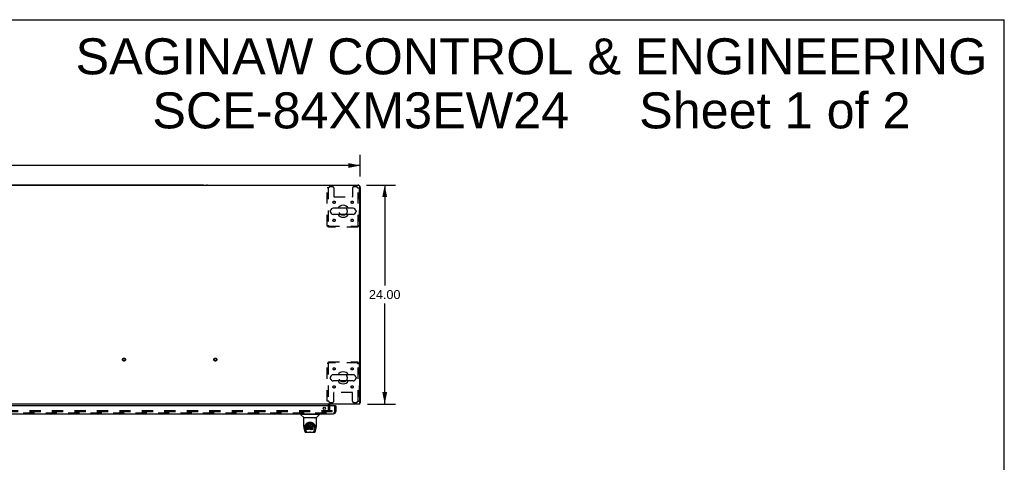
# Model space of a CAD drawing. Header units: inches. Extents: x 0 to 224, y 0 to 145.
# Tile 92 of 92: x 116 to 224, y 96 to 145. Entities that reach past the tile are written whole.
import ezdxf

# ---------------------------------------------------------------- set-up
doc = ezdxf.new("R2010")
doc.units = ezdxf.units.IN
doc.header["$LTSCALE"] = 12.302632
doc.header["$MEASUREMENT"] = 0
doc.linetypes.add('HIDDEN', pattern=[0.2, 0.1, -0.1])
doc.layers.get('0').update_dxf_attribs({"linetype": 'CONTINUOUS'})
for name, color, linetype in [('DEFAULT_2', 8, 'HIDDEN'), ('DIMENSIONS', 7, 'CONTINUOUS'), ('MAIN_DOOR_ASSEMBLY', 7, 'CONTINUOUS')]:
    doc.layers.add(name, color=color, linetype=linetype)
doc.styles.get("Standard").update_dxf_attribs({"font": 'arial.ttf'})
doc.dimstyles.new('DIMSTYLE_1', dxfattribs={"dimtxt": 0.986842, "dimasz": 1.315789, "dimexe": 0.09, "dimexo": 0.07, "dimgap": 0.0375, "dimtad": 0, "dimtih": 1, "dimtoh": 1, "dimzin": 4, "dimdsep": 46, "dimtxsty": 'Standard', "dimblk": '_FILLED', "dimblk1": '_FILLED', "dimblk2": '_FILLED', "dimcen": 0.09, "dimadec": 3, "dimazin": 1, "dimtfac": 1, "dimtdec": 3, "dimtofl": 0, "dimtmove": 0, "dimatfit": 3, "dimldrblk": '_FILLED', "dimfxl": 0, "dimtolj": 1, "dimtzin": 4, "dimarcsym": 0})

# ---------------------------------------------------------------- blocks, each defined once
blk = doc.blocks.new('_FILLED')
at = {"color": 0, "linetype": 'ByBlock'}
blk.add_solid([(0, 0), (-1, 0.2), (-1, -0.2)], dxfattribs=at)
blk = doc.blocks.new('*D1')
at = {"layer": 'DIMENSIONS', "color": 2, "linetype": 'Continuous'}
for p, q in [((35.64, 127.54), (35.64, 129.94)), ((153.14, 127.54), (153.14, 129.94)), ((35.64, 128.76), (91.79, 128.76)), ((153.14, 128.76), (96.99, 128.76))]:
    blk.add_line(p, q, dxfattribs=at)
at = {"layer": 'DIMENSIONS', "color": 2, "linetype": 'Continuous', "xscale": 1.3157894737, "yscale": 1.3157894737, "zscale": 1.3157894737, "rotation": 180}
blk.add_blockref('_FILLED', (35.64, 128.76), dxfattribs=at)
at = {"layer": 'DIMENSIONS', "color": 2, "linetype": 'Continuous', "xscale": 1.3157894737, "yscale": 1.3157894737, "zscale": 1.3157894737}
blk.add_blockref('_FILLED', (153.14, 128.76), dxfattribs=at)
at = {"layer": 'DIMENSIONS', "color": 2, "linetype": 'Continuous', "insert": (94.39, 129.25), "char_height": 0.987, "width": 4.2152, "attachment_point": 2, "line_spacing_factor": 0.9}
blk.add_mtext('117.50', dxfattribs=at)
blk = doc.blocks.new('*D2')
at = {"layer": 'DIMENSIONS', "color": 2, "linetype": 'Continuous'}
for p, q in [((153.81, 126.61), (157, 126.61)), ((155.82, 126.61), (155.82, 115.6)), ((155.82, 102.61), (155.82, 113.63)), ((153.94, 102.61), (157, 102.61))]:
    blk.add_line(p, q, dxfattribs=at)
at = {"layer": 'DIMENSIONS', "color": 2, "linetype": 'Continuous', "xscale": 1.3157894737, "yscale": 1.3157894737, "zscale": 1.3157894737}
for p, rotation in [((155.82, 126.61), 90), ((155.82, 102.61), 270)]:
    blk.add_blockref('_FILLED', p, dxfattribs=dict(at, rotation=rotation))
at = {"layer": 'DIMENSIONS', "color": 2, "linetype": 'Continuous', "insert": (155.82, 115.11), "char_height": 0.987, "width": 3.4484, "attachment_point": 2, "line_spacing_factor": 0.9}
blk.add_mtext('24.00', dxfattribs=at)

msp = doc.modelspace()

# ---------------------------------------------------------------- linework, layer by layer
at = {"color": 7, "linetype": 'Continuous'}
for p, q in [((0, 144.737), (223.684, 144.737)), ((223.684, 0), (223.684, 144.737)), ((152.956, 126.552), (35.831, 126.552)), ((135.894, 126.615), (94.644, 126.615)), ((136.394, 126.615), (152.894, 126.615)), ((153.081, 102.615), (153.081, 126.427)), ((153.144, 126.365), (153.144, 102.74)), ((152.349, 124.074), (150.189, 124.074)), ((149.859, 123.778), (149.859, 123.702)), ((152.349, 123.406), (150.189, 123.406)), ((152.679, 123.778), (152.679, 123.702)), ((152.349, 105.824), (150.189, 105.824)), ((149.859, 105.528), (149.859, 105.452)), ((152.349, 105.156), (150.189, 105.156)), ((152.679, 105.528), (152.679, 105.452)), ((153.081, 102.615), (35.706, 102.615)), ((149.769, 102.49), (149.769, 102.411)), ((153.144, 102.74), (153.081, 102.74))]:
    msp.add_line(p, q, dxfattribs=at)
for points in [[(153.083, 102.702), (153.085, 102.704), (153.088, 102.706), (153.091, 102.708), (153.094, 102.71), (153.097, 102.711), (153.101, 102.713), (153.105, 102.715), (153.109, 102.716), (153.113, 102.718), (153.12, 102.72)], [(153.12, 102.72), (153.123, 102.722), (153.126, 102.723), (153.129, 102.724), (153.132, 102.726), (153.135, 102.727), (153.137, 102.728), (153.139, 102.73), (153.14, 102.731), (153.142, 102.733), (153.143, 102.735), (153.143, 102.736), (153.144, 102.738), (153.144, 102.74)]]:
    msp.add_lwpolyline(points, dxfattribs=at)
for centre, radius, start, end in [((135.894, 126.365), 0.25, 48.59596, 90), ((136.394, 126.365), 0.25, 90, 131.40404), ((152.894, 126.365), 0.25, 0, 90), ((152.956, 126.427), 0.125, 0, 90), ((150.189, 123.74), 0.334, 90, 167.57162), ((151.269, 123.74), 0.655, 30.67404, 149.32596), ((152.349, 123.74), 0.334, 12.42838, 90), ((150.016, 123.778), 0.157, 167.57162, 180), ((150.016, 123.702), 0.157, 180, 192.42838), ((150.189, 123.74), 0.334, 192.42838, 270), ((151.269, 123.74), 0.655, 210.67404, 329.32596), ((152.349, 123.74), 0.334, 270, 347.57162), ((152.522, 123.778), 0.157, 0, 12.42838), ((152.522, 123.702), 0.157, 347.57162, 360), ((150.189, 105.49), 0.334, 90, 167.57162), ((151.269, 105.49), 0.655, 30.67404, 149.32596), ((152.349, 105.49), 0.334, 12.42838, 90), ((150.016, 105.528), 0.157, 167.57162, 180), ((150.016, 105.452), 0.157, 180, 192.42838), ((150.189, 105.49), 0.334, 192.42838, 270), ((151.269, 105.49), 0.655, 210.67404, 329.32596), ((152.349, 105.49), 0.334, 270, 347.57162), ((152.522, 105.528), 0.157, 0, 12.42838), ((152.522, 105.452), 0.157, 347.57162, 360), ((149.894, 102.49), 0.125, 90, 180)]:
    msp.add_arc(centre, radius, start, end, dxfattribs=at)
at = {"layer": 'DEFAULT_2', "color": 8, "linetype": 'HIDDEN'}
for p, q in [((149.686, 126.302), (149.519, 126.302)), ((149.519, 122.124), (149.519, 126.302)), ((149.623, 126.302), (149.623, 122.124)), ((150.113, 126.427), (149.811, 126.427)), ((150.238, 126.302), (150.238, 125.357)), ((152.3, 126.302), (152.3, 125.357)), ((152.727, 126.427), (152.425, 126.427)), ((152.852, 126.302), (153.019, 126.302)), ((152.915, 122.124), (152.915, 126.302)), ((153.019, 126.302), (153.019, 122.124)), ((150.268, 125.327), (152.27, 125.327)), ((149.519, 122.124), (149.623, 122.124)), ((149.653, 122.094), (152.885, 122.094)), ((149.653, 121.99), (149.653, 122.094)), ((152.885, 121.99), (149.653, 121.99)), ((152.885, 121.99), (152.885, 122.094)), ((153.019, 122.124), (152.915, 122.124)), ((149.519, 107.106), (149.623, 107.106)), ((149.519, 102.927), (149.519, 107.106)), ((149.623, 107.106), (149.623, 102.927)), ((149.653, 107.24), (152.885, 107.24)), ((149.653, 107.24), (149.653, 107.136)), ((152.885, 107.136), (149.653, 107.136)), ((152.885, 107.24), (152.885, 107.136)), ((153.019, 107.106), (152.915, 107.106)), ((152.915, 102.927), (152.915, 107.106)), ((153.019, 107.106), (153.019, 102.927)), ((150.238, 102.927), (150.238, 103.872)), ((152.27, 103.902), (150.268, 103.902)), ((152.3, 102.927), (152.3, 103.872)), ((149.686, 102.927), (149.519, 102.927)), ((149.644, 102.49), (149.644, 101.99)), ((149.811, 102.802), (150.113, 102.802)), ((152.425, 102.802), (152.727, 102.802)), ((152.852, 102.927), (153.019, 102.927)), ((114.456, 101.927), (149.738, 101.927)), ((114.456, 101.802), (149.738, 101.802)), ((149.765, 101.927), (150.081, 101.927)), ((149.765, 101.802), (150.081, 101.802)), ((149.769, 102.411), (149.769, 101.99)), ((150.081, 101.802), (150.081, 101.927))]:
    msp.add_line(p, q, dxfattribs=at)
for points in [[(149.686, 122.157), (149.667, 122.154), (149.649, 122.152), (149.631, 122.15), (149.613, 122.147), (149.597, 122.145), (149.582, 122.143), (149.568, 122.14), (149.555, 122.138), (149.544, 122.136), (149.535, 122.133), (149.528, 122.131), (149.523, 122.128), (149.52, 122.126), (149.519, 122.124)], [(149.686, 122.157), (149.679, 122.154), (149.672, 122.152), (149.665, 122.15), (149.659, 122.147), (149.652, 122.145), (149.647, 122.143), (149.641, 122.14), (149.637, 122.138), (149.633, 122.136), (149.629, 122.133), (149.626, 122.131), (149.624, 122.128), (149.623, 122.126), (149.623, 122.124)], [(149.653, 122.094), (149.655, 122.094), (149.658, 122.095), (149.66, 122.097), (149.662, 122.1), (149.665, 122.103), (149.667, 122.108), (149.669, 122.112), (149.672, 122.117), (149.674, 122.123), (149.676, 122.129), (149.679, 122.136), (149.681, 122.143), (149.684, 122.15), (149.686, 122.157)], [(149.653, 121.99), (149.655, 121.991), (149.658, 121.994), (149.66, 121.999), (149.662, 122.006), (149.665, 122.015), (149.667, 122.026), (149.669, 122.039), (149.672, 122.053), (149.674, 122.068), (149.676, 122.084), (149.679, 122.102), (149.681, 122.12), (149.684, 122.138), (149.686, 122.157)], [(153.019, 122.124), (153.018, 122.126), (153.015, 122.128), (153.01, 122.131), (153.002, 122.133), (152.993, 122.136), (152.982, 122.138), (152.97, 122.14), (152.956, 122.143), (152.941, 122.145), (152.924, 122.147), (152.907, 122.15), (152.889, 122.152), (152.871, 122.154), (152.852, 122.157)], [(152.852, 122.157), (152.854, 122.15), (152.857, 122.143), (152.859, 122.136), (152.861, 122.129), (152.864, 122.123), (152.866, 122.117), (152.868, 122.112), (152.871, 122.108), (152.873, 122.103), (152.875, 122.1), (152.878, 122.097), (152.88, 122.095), (152.883, 122.094), (152.885, 122.094)], [(152.915, 122.124), (152.914, 122.126), (152.913, 122.128), (152.911, 122.131), (152.909, 122.133), (152.905, 122.136), (152.901, 122.138), (152.896, 122.14), (152.891, 122.143), (152.885, 122.145), (152.879, 122.147), (152.873, 122.15), (152.866, 122.152), (152.859, 122.154), (152.852, 122.157)], [(152.852, 122.157), (152.854, 122.138), (152.857, 122.12), (152.859, 122.102), (152.861, 122.084), (152.864, 122.068), (152.866, 122.053), (152.868, 122.039), (152.871, 122.026), (152.873, 122.015), (152.875, 122.006), (152.878, 121.999), (152.88, 121.994), (152.883, 121.991), (152.885, 121.99)], [(149.519, 107.106), (149.52, 107.103), (149.523, 107.101), (149.528, 107.099), (149.535, 107.096), (149.544, 107.094), (149.555, 107.092), (149.568, 107.089), (149.582, 107.087), (149.597, 107.085), (149.613, 107.082), (149.631, 107.08), (149.649, 107.077), (149.667, 107.075), (149.686, 107.073)], [(149.623, 107.106), (149.623, 107.103), (149.624, 107.101), (149.626, 107.099), (149.629, 107.096), (149.633, 107.094), (149.637, 107.092), (149.641, 107.089), (149.647, 107.087), (149.652, 107.085), (149.659, 107.082), (149.665, 107.08), (149.672, 107.077), (149.679, 107.075), (149.686, 107.073)], [(149.686, 107.073), (149.684, 107.091), (149.681, 107.11), (149.679, 107.128), (149.676, 107.145), (149.674, 107.162), (149.672, 107.177), (149.669, 107.191), (149.667, 107.203), (149.665, 107.214), (149.662, 107.223), (149.66, 107.23), (149.658, 107.236), (149.655, 107.239), (149.653, 107.24)], [(149.686, 107.073), (149.684, 107.08), (149.681, 107.087), (149.679, 107.094), (149.676, 107.1), (149.674, 107.106), (149.672, 107.112), (149.669, 107.117), (149.667, 107.122), (149.665, 107.126), (149.662, 107.13), (149.66, 107.132), (149.658, 107.134), (149.655, 107.135), (149.653, 107.136)], [(152.885, 107.24), (152.883, 107.239), (152.88, 107.236), (152.878, 107.23), (152.875, 107.223), (152.873, 107.214), (152.871, 107.203), (152.868, 107.191), (152.866, 107.177), (152.864, 107.162), (152.861, 107.145), (152.859, 107.128), (152.857, 107.11), (152.854, 107.091), (152.852, 107.073)], [(152.885, 107.136), (152.883, 107.135), (152.88, 107.134), (152.878, 107.132), (152.875, 107.13), (152.873, 107.126), (152.871, 107.122), (152.868, 107.117), (152.866, 107.112), (152.864, 107.106), (152.861, 107.1), (152.859, 107.094), (152.857, 107.087), (152.854, 107.08), (152.852, 107.073)], [(152.852, 107.073), (152.871, 107.075), (152.889, 107.077), (152.907, 107.08), (152.924, 107.082), (152.941, 107.085), (152.956, 107.087), (152.97, 107.089), (152.982, 107.092), (152.993, 107.094), (153.002, 107.096), (153.01, 107.099), (153.015, 107.101), (153.018, 107.103), (153.019, 107.106)], [(152.852, 107.073), (152.859, 107.075), (152.866, 107.077), (152.873, 107.08), (152.879, 107.082), (152.885, 107.085), (152.891, 107.087), (152.896, 107.089), (152.901, 107.092), (152.905, 107.094), (152.909, 107.096), (152.911, 107.099), (152.913, 107.101), (152.914, 107.103), (152.915, 107.106)]]:
    msp.add_lwpolyline(points, dxfattribs=at)
for centre, radius in [((150.279, 124.729), 0.125), ((151.269, 123.74), 0.438), ((152.258, 124.729), 0.125), ((150.279, 122.75), 0.125), ((152.258, 122.75), 0.125), ((127.269, 107.49), 0.164), ((127.269, 107.49), 0.124), ((137.269, 107.49), 0.164), ((137.269, 107.49), 0.124), ((150.279, 106.479), 0.125), ((151.269, 105.49), 0.438), ((152.258, 106.479), 0.125), ((150.279, 104.5), 0.125), ((152.258, 104.5), 0.125)]:
    msp.add_circle(centre, radius, dxfattribs=at)
for centre, radius, start, end in [((149.811, 126.302), 0.125, 90, 180), ((150.113, 126.302), 0.125, 0, 90), ((152.425, 126.302), 0.125, 90, 180), ((152.727, 126.302), 0.125, 0, 90), ((150.268, 125.357), 0.03, 180, 270), ((152.27, 125.357), 0.03, 270, 360), ((150.268, 103.872), 0.03, 90, 180), ((152.27, 103.872), 0.03, 0, 90), ((149.894, 102.49), 0.25, 130.76087, 180), ((149.811, 102.927), 0.125, 180, 270), ((150.113, 102.927), 0.125, 270, 360), ((152.425, 102.927), 0.125, 180, 270), ((152.727, 102.927), 0.125, 270, 360), ((149.831, 101.99), 0.188, 180, 270), ((149.831, 101.99), 0.0625, 180, 270)]:
    msp.add_arc(centre, radius, start, end, dxfattribs=at)
at = {"layer": 'MAIN_DOOR_ASSEMBLY', "color": 3, "linetype": 'Continuous'}
for p, q in [((150.436, 102.411), (113.539, 102.411)), ((113.765, 101.557), (150.21, 101.557)), ((150.456, 102.411), (150.456, 101.803))]:
    msp.add_line(p, q, dxfattribs=at)
at = {"layer": 'MAIN_DOOR_ASSEMBLY', "color": 8, "linetype": 'HIDDEN'}
for p, q in [((113.765, 101.661), (150.21, 101.661)), ((150.352, 101.803), (150.352, 102.411))]:
    msp.add_line(p, q, dxfattribs=at)
at = {"layer": 'MAIN_DOOR_ASSEMBLY', "color": 7, "linetype": 'Continuous'}
for p, q in [((146.64, 101.51), (146.64, 101.455)), ((146.648, 101.517), (148.64, 101.517)), ((146.946, 101.132), (146.651, 101.427)), ((146.699, 101.517), (146.699, 101.557)), ((148.342, 101.132), (148.636, 101.427)), ((148.589, 101.517), (148.589, 101.557)), ((148.648, 101.51), (148.648, 101.455)), ((150.436, 102.411), (150.456, 102.411)), ((146.955, 100.144), (146.955, 101.108)), ((148.325, 101.116), (146.963, 101.116)), ((148.321, 101.124), (146.967, 101.124)), ((147.029, 101.124), (147.027, 101.12)), ((147.027, 101.12), (147.027, 101.12)), ((147.211, 100.399), (147.237, 100.433)), ((147.342, 100.296), (147.319, 100.286)), ((147.368, 100.305), (147.342, 100.296)), ((147.342, 100.26), (147.342, 100.296)), ((147.521, 100.305), (147.368, 100.305)), ((147.368, 100.268), (147.368, 100.305)), ((147.52, 100.27), (147.521, 100.305)), ((147.522, 100.25), (147.521, 100.305)), ((147.645, 100.301), (147.622, 100.295)), ((147.669, 100.303), (147.645, 100.301)), ((147.646, 100.264), (147.645, 100.301)), ((147.669, 100.303), (147.693, 100.303)), ((147.669, 100.266), (147.669, 100.303)), ((147.706, 100.301), (147.693, 100.303)), ((147.693, 100.266), (147.693, 100.303)), ((147.719, 100.296), (147.706, 100.301)), ((147.706, 100.264), (147.706, 100.301)), ((147.718, 100.26), (147.719, 100.296)), ((147.731, 100.288), (147.719, 100.296)), ((147.979, 100.303), (147.731, 100.303)), ((147.731, 100.253), (147.731, 100.303)), ((147.995, 100.317), (148.012, 100.292)), ((148.261, 101.12), (148.259, 101.124)), ((148.261, 101.12), (148.261, 101.12)), ((148.333, 100.145), (148.333, 101.108)), ((146.97, 100.001), (147.035, 99.696)), ((147.062, 100.06), (147.066, 100.118)), ((147.062, 100.061), (147.062, 100.06)), ((147.066, 100.118), (147.074, 100.172)), ((147.076, 100.178), (147.075, 100.123)), ((147.143, 99.728), (147.087, 100.004)), ((147.123, 100.07), (147.125, 100.045)), ((147.134, 99.98), (147.196, 99.676)), ((147.159, 99.541), (148.129, 99.541)), ((147.202, 99.62), (147.209, 99.62)), ((147.208, 100.074), (147.208, 100.073)), ((147.209, 99.62), (147.212, 99.611)), ((147.213, 99.608), (147.212, 99.611)), ((147.268, 100.197), (147.267, 100.172)), ((147.268, 100.138), (147.267, 100.172)), ((147.273, 100.222), (147.268, 100.197)), ((147.269, 100.163), (147.268, 100.197)), ((147.269, 100.113), (147.268, 100.138)), ((147.268, 100.138), (147.268, 100.138)), ((147.273, 100.088), (147.269, 100.113)), ((147.269, 100.113), (147.269, 100.113)), ((147.283, 100.247), (147.273, 100.222)), ((147.274, 100.187), (147.273, 100.222)), ((147.283, 100.065), (147.273, 100.088)), ((147.273, 100.088), (147.273, 100.088)), ((147.281, 99.971), (147.273, 99.963)), ((147.275, 99.851), (147.273, 99.963)), ((147.282, 99.843), (147.275, 99.85)), ((147.343, 99.972), (147.281, 99.971)), ((147.281, 99.935), (147.281, 99.971)), ((147.428, 99.843), (147.282, 99.843)), ((147.282, 99.843), (147.282, 99.843)), ((147.298, 100.269), (147.283, 100.247)), ((147.284, 100.211), (147.283, 100.247)), ((147.283, 100.065), (147.283, 100.064)), ((147.297, 100.043), (147.283, 100.064)), ((147.314, 100.025), (147.297, 100.043)), ((147.297, 100.043), (147.297, 100.043)), ((147.308, 100.278), (147.298, 100.269)), ((147.298, 100.233), (147.298, 100.269)), ((147.319, 100.286), (147.308, 100.278)), ((147.308, 100.242), (147.308, 100.278)), ((147.336, 100.011), (147.314, 100.025)), ((147.314, 100.025), (147.314, 100.025)), ((147.319, 100.249), (147.319, 100.286)), ((147.348, 100.007), (147.336, 100.011)), ((147.336, 100.011), (147.336, 100.011)), ((147.403, 99.972), (147.343, 99.972)), ((147.343, 99.935), (147.343, 99.972)), ((147.343, 99.935), (147.343, 99.934)), ((147.361, 100.004), (147.348, 100.007)), ((147.359, 100.153), (147.357, 100.14)), ((147.357, 100.14), (147.357, 100.126)), ((147.357, 100.12), (147.357, 100.138)), ((147.358, 100.115), (147.359, 100.15)), ((147.361, 100.157), (147.359, 100.153)), ((147.362, 100.146), (147.359, 100.15)), ((147.364, 100.159), (147.361, 100.157)), ((147.361, 100.11), (147.362, 100.146)), ((147.409, 100.004), (147.361, 100.004)), ((147.365, 100.143), (147.362, 100.146)), ((147.375, 100.163), (147.364, 100.159)), ((147.377, 100.14), (147.365, 100.143)), ((147.365, 100.107), (147.365, 100.143)), ((147.389, 100.164), (147.375, 100.163)), ((147.4, 100.141), (147.377, 100.14)), ((147.377, 100.103), (147.377, 100.14)), ((147.377, 100.102), (147.377, 100.103)), ((147.502, 100.164), (147.389, 100.164)), ((147.389, 100.164), (147.389, 100.164)), ((147.425, 100.14), (147.4, 100.141)), ((147.4, 100.104), (147.4, 100.141)), ((147.4, 100.103), (147.4, 100.104)), ((147.417, 99.973), (147.403, 99.972)), ((147.404, 99.936), (147.403, 99.972)), ((147.404, 99.936), (147.404, 99.934)), ((147.409, 100.004), (147.409, 100.005)), ((147.415, 100.003), (147.409, 100.004)), ((147.42, 100.002), (147.415, 100.003)), ((147.422, 99.976), (147.417, 99.973)), ((147.417, 99.937), (147.417, 99.973)), ((147.425, 99.998), (147.42, 100.002)), ((147.426, 99.98), (147.422, 99.976)), ((147.422, 99.94), (147.422, 99.976)), ((147.45, 100.134), (147.425, 100.14)), ((147.425, 100.103), (147.425, 100.14)), ((147.425, 100.101), (147.425, 100.103)), ((147.429, 99.993), (147.425, 99.998)), ((147.432, 99.988), (147.426, 99.98)), ((147.427, 99.944), (147.426, 99.98)), ((147.441, 99.845), (147.428, 99.843)), ((147.435, 99.981), (147.429, 99.994)), ((147.435, 99.956), (147.435, 99.982)), ((147.437, 99.968), (147.435, 99.982)), ((147.437, 99.962), (147.437, 99.972)), ((147.453, 99.849), (147.441, 99.845)), ((147.463, 100.128), (147.45, 100.134)), ((147.45, 100.097), (147.45, 100.134)), ((147.474, 99.863), (147.453, 99.849)), ((147.453, 99.849), (147.453, 99.849)), ((147.462, 100.092), (147.463, 100.128)), ((147.474, 100.12), (147.463, 100.128)), ((147.473, 100.084), (147.474, 100.12)), ((147.492, 100.102), (147.474, 100.12)), ((147.491, 99.88), (147.474, 99.863)), ((147.474, 99.863), (147.474, 99.863)), ((147.491, 100.067), (147.492, 100.102)), ((147.499, 99.891), (147.491, 99.88)), ((147.491, 99.88), (147.491, 99.88)), ((147.501, 100.088), (147.492, 100.102)), ((147.504, 99.902), (147.499, 99.891)), ((147.499, 99.891), (147.499, 99.891)), ((147.505, 100.13), (147.501, 100.088)), ((147.501, 100.051), (147.501, 100.088)), ((147.514, 100.165), (147.502, 100.164)), ((147.502, 100.164), (147.502, 100.164)), ((147.514, 99.925), (147.504, 99.902)), ((147.504, 99.902), (147.504, 99.902)), ((147.508, 100.153), (147.505, 100.13)), ((147.505, 100.095), (147.505, 100.13)), ((147.512, 100.164), (147.508, 100.153)), ((147.509, 100.118), (147.508, 100.153)), ((147.518, 100.177), (147.514, 100.165)), ((147.521, 99.949), (147.514, 99.925)), ((147.514, 99.925), (147.514, 99.925)), ((147.515, 100.14), (147.515, 100.166)), ((147.52, 100.191), (147.518, 100.177)), ((147.518, 100.177), (147.518, 100.177)), ((147.521, 100.216), (147.52, 100.191)), ((147.523, 100.197), (147.52, 100.188)), ((147.52, 100.191), (147.52, 100.191)), ((147.52, 99.961), (147.52, 99.962)), ((147.52, 99.959), (147.52, 99.96)), ((147.521, 99.958), (147.52, 99.959)), ((147.52, 99.959), (147.52, 99.959)), ((147.521, 100.215), (147.522, 100.25)), ((147.521, 99.958), (147.521, 99.958)), ((147.541, 99.921), (147.521, 99.957)), ((147.521, 99.957), (147.521, 99.949)), ((147.521, 99.949), (147.521, 99.949)), ((147.534, 100.218), (147.523, 100.197)), ((147.524, 100.162), (147.523, 100.197)), ((147.547, 100.237), (147.534, 100.218)), ((147.535, 100.182), (147.534, 100.218)), ((147.554, 99.902), (147.541, 99.921)), ((147.541, 99.921), (147.541, 99.921)), ((147.563, 100.255), (147.547, 100.237)), ((147.548, 100.201), (147.547, 100.237)), ((147.57, 99.885), (147.554, 99.902)), ((147.554, 99.902), (147.554, 99.902)), ((147.58, 100.271), (147.563, 100.255)), ((147.563, 100.219), (147.563, 100.255)), ((147.587, 99.87), (147.57, 99.885)), ((147.57, 99.885), (147.57, 99.885)), ((147.599, 100.285), (147.58, 100.271)), ((147.58, 100.235), (147.58, 100.271)), ((147.587, 100.065), (147.586, 100.039)), ((147.59, 100.091), (147.587, 100.065)), ((147.587, 100.061), (147.587, 100.066)), ((147.59, 100.049), (147.587, 100.061)), ((147.587, 100.027), (147.587, 100.061)), ((147.605, 99.856), (147.587, 99.87)), ((147.587, 99.87), (147.587, 99.87)), ((147.589, 100.014), (147.59, 100.049)), ((147.594, 100.102), (147.59, 100.091)), ((147.599, 100.025), (147.59, 100.049)), ((147.599, 100.113), (147.594, 100.102)), ((147.622, 100.295), (147.599, 100.285)), ((147.6, 100.249), (147.599, 100.285)), ((147.613, 100.135), (147.599, 100.113)), ((147.612, 100.003), (147.599, 100.025)), ((147.599, 99.99), (147.599, 100.025)), ((147.615, 99.851), (147.605, 99.856)), ((147.605, 99.856), (147.605, 99.856)), ((147.611, 99.967), (147.612, 100.003)), ((147.619, 99.994), (147.612, 100.003)), ((147.621, 100.144), (147.613, 100.135)), ((147.626, 99.847), (147.615, 99.851)), ((147.615, 99.851), (147.615, 99.851)), ((147.629, 99.985), (147.619, 99.994)), ((147.619, 99.958), (147.619, 99.994)), ((147.629, 100.15), (147.62, 100.144)), ((147.622, 100.259), (147.622, 100.295)), ((147.649, 99.841), (147.626, 99.847)), ((147.628, 99.949), (147.629, 99.985)), ((147.653, 100.16), (147.629, 100.15)), ((147.639, 99.978), (147.629, 99.985)), ((147.65, 99.974), (147.639, 99.978)), ((147.639, 99.942), (147.639, 99.978)), ((147.671, 99.839), (147.649, 99.841)), ((147.662, 99.972), (147.65, 99.974)), ((147.65, 99.937), (147.65, 99.974)), ((147.664, 100.162), (147.653, 100.16)), ((147.662, 99.972), (147.675, 99.971)), ((147.662, 99.935), (147.662, 99.972)), ((147.662, 99.933), (147.662, 99.935)), ((147.675, 100.162), (147.664, 100.162)), ((147.669, 100.265), (147.669, 100.266)), ((147.694, 99.842), (147.671, 99.839)), ((147.671, 99.84), (147.671, 99.839)), ((147.686, 100.159), (147.675, 100.162)), ((147.687, 99.973), (147.675, 99.971)), ((147.675, 99.934), (147.675, 99.971)), ((147.675, 99.933), (147.675, 99.934)), ((147.698, 100.155), (147.686, 100.159)), ((147.699, 99.977), (147.687, 99.973)), ((147.687, 99.936), (147.687, 99.973)), ((147.693, 100.264), (147.693, 100.266)), ((147.716, 99.849), (147.694, 99.842)), ((147.71, 99.982), (147.699, 99.977)), ((147.699, 99.94), (147.699, 99.977)), ((147.72, 99.989), (147.71, 99.982)), ((147.71, 99.946), (147.71, 99.982)), ((147.732, 100.202), (147.716, 100.163)), ((147.735, 99.86), (147.716, 99.849)), ((147.716, 99.849), (147.716, 99.849)), ((147.721, 99.953), (147.72, 99.989)), ((147.737, 99.95), (147.732, 100.202)), ((147.734, 100.208), (147.733, 100.206)), ((147.733, 100.206), (147.733, 100.205)), ((147.733, 100.205), (147.733, 100.205)), ((147.733, 100.205), (147.733, 100.204)), ((147.733, 100.204), (147.733, 100.204)), ((147.733, 100.204), (147.733, 100.204)), ((147.733, 100.204), (147.733, 100.203)), ((147.733, 100.203), (147.733, 100.203)), ((147.734, 100.211), (147.734, 100.209)), ((147.734, 100.209), (147.734, 100.208)), ((147.741, 99.86), (147.735, 99.86)), ((147.739, 99.942), (147.738, 99.943)), ((147.74, 99.851), (147.74, 99.86)), ((147.98, 99.843), (147.749, 99.843)), ((147.821, 100.008), (147.819, 99.934)), ((147.948, 100.008), (147.82, 100.008)), ((147.98, 99.968), (147.82, 99.968)), ((147.822, 100.164), (147.821, 100.105)), ((147.979, 100.164), (147.822, 100.164)), ((147.948, 100.14), (147.822, 100.14)), ((147.96, 100.019), (147.962, 100.126)), ((147.988, 99.851), (147.99, 99.958)), ((147.994, 100.178), (147.995, 100.286)), ((148.075, 99.608), (148.076, 99.611)), ((148.076, 99.611), (148.078, 99.62)), ((148.077, 100.104), (148.08, 100.074)), ((148.078, 99.62), (148.085, 99.62)), ((148.08, 100.073), (148.08, 100.074)), ((148.154, 99.977), (148.092, 99.676)), ((148.144, 99.728), (148.201, 100.004)), ((148.2, 100.222), (148.213, 100.171)), ((148.212, 100.178), (148.212, 100.123)), ((148.226, 100.06), (148.226, 100.061)), ((148.253, 99.696), (148.318, 100.001))]:
    msp.add_line(p, q, dxfattribs=at)
for points in [[(147.026, 101.119), (147.025, 101.118), (147.025, 101.117), (147.025, 101.116), (147.024, 101.116), (147.025, 101.116)], [(147.027, 101.12), (147.026, 101.119), (147.026, 101.119)], [(147.074, 100.172), (147.087, 100.223), (147.104, 100.27), (147.124, 100.315), (147.148, 100.357), (147.173, 100.395), (147.201, 100.431), (147.232, 100.464), (147.265, 100.495), (147.301, 100.523), (147.34, 100.549), (147.381, 100.572), (147.424, 100.592), (147.467, 100.607), (147.511, 100.62), (147.556, 100.628), (147.6, 100.633), (147.644, 100.635), (147.688, 100.633), (147.732, 100.628), (147.777, 100.62), (147.821, 100.607), (147.864, 100.591), (147.907, 100.572), (147.948, 100.549), (147.986, 100.523), (148.022, 100.495), (148.056, 100.464), (148.087, 100.431), (148.115, 100.395), (148.14, 100.356), (148.163, 100.315), (148.184, 100.27), (148.2, 100.222)], [(147.123, 100.07), (147.122, 100.094), (147.123, 100.141), (147.128, 100.188), (147.138, 100.234), (147.151, 100.279), (147.168, 100.322), (147.188, 100.362), (147.211, 100.399)], [(147.237, 100.433), (147.264, 100.464), (147.292, 100.492)], [(147.276, 100.292), (147.293, 100.316), (147.311, 100.34), (147.33, 100.361), (147.351, 100.382), (147.374, 100.4), (147.398, 100.418), (147.423, 100.434), (147.449, 100.448), (147.476, 100.461), (147.504, 100.471), (147.532, 100.48), (147.56, 100.486), (147.588, 100.491), (147.616, 100.493), (147.644, 100.494), (147.671, 100.493), (147.699, 100.491), (147.727, 100.486), (147.755, 100.48), (147.783, 100.471), (147.811, 100.461), (147.839, 100.448), (147.865, 100.434), (147.89, 100.418), (147.914, 100.401), (147.936, 100.382), (147.957, 100.361), (147.977, 100.34), (147.995, 100.317)], [(147.292, 100.492), (147.321, 100.518), (147.352, 100.54), (147.383, 100.559)], [(147.383, 100.559), (147.415, 100.576), (147.447, 100.591), (147.48, 100.602)], [(147.48, 100.602), (147.512, 100.612), (147.545, 100.62), (147.578, 100.625), (147.61, 100.628), (147.643, 100.629), (147.675, 100.628), (147.708, 100.625), (147.74, 100.62), (147.773, 100.613)], [(147.773, 100.613), (147.805, 100.603), (147.837, 100.592), (147.869, 100.578)], [(147.869, 100.578), (147.901, 100.561), (147.932, 100.542), (147.963, 100.52), (147.993, 100.495), (148.021, 100.468), (148.049, 100.437), (148.074, 100.403), (148.097, 100.365), (148.118, 100.325), (148.136, 100.282), (148.15, 100.237), (148.159, 100.19), (148.165, 100.143)], [(148.262, 101.119), (148.262, 101.119), (148.261, 101.12)], [(148.263, 101.116), (148.263, 101.116), (148.263, 101.116), (148.263, 101.117), (148.262, 101.118), (148.262, 101.119)], [(146.955, 100.145), (146.956, 100.111), (146.959, 100.071), (146.964, 100.032), (146.97, 100.001)], [(147.035, 99.696), (147.038, 99.683), (147.043, 99.664), (147.048, 99.647), (147.053, 99.632), (147.059, 99.619), (147.065, 99.606), (147.071, 99.595), (147.078, 99.584), (147.086, 99.575), (147.096, 99.566), (147.106, 99.558), (147.117, 99.551), (147.129, 99.546), (147.142, 99.543)], [(147.075, 100.123), (147.076, 100.089), (147.08, 100.045), (147.087, 100.004)], [(147.125, 100.045), (147.127, 100.025), (147.13, 100.001), (147.134, 99.98)], [(147.142, 99.543), (147.156, 99.541), (147.159, 99.541)], [(147.143, 99.728), (147.147, 99.711), (147.152, 99.693), (147.157, 99.676), (147.162, 99.661), (147.168, 99.648), (147.175, 99.638), (147.182, 99.629), (147.189, 99.624), (147.196, 99.621), (147.202, 99.62)], [(147.196, 99.676), (147.198, 99.666), (147.2, 99.654), (147.203, 99.642), (147.206, 99.63), (147.209, 99.62)], [(147.208, 100.074), (147.21, 100.104), (147.216, 100.141)], [(147.249, 99.589), (147.244, 99.589), (147.239, 99.589), (147.234, 99.59), (147.23, 99.592), (147.226, 99.594), (147.222, 99.597), (147.219, 99.6), (147.216, 99.603), (147.213, 99.607), (147.213, 99.608)], [(147.213, 99.608), (147.219, 99.597), (147.225, 99.585), (147.232, 99.575), (147.239, 99.566), (147.246, 99.559), (147.254, 99.553), (147.262, 99.547), (147.272, 99.544), (147.281, 99.541), (147.288, 99.541)], [(147.216, 100.141), (147.224, 100.176), (147.234, 100.208), (147.247, 100.238)], [(147.247, 100.238), (147.26, 100.266), (147.276, 100.292)], [(147.268, 100.138), (147.268, 100.137), (147.268, 100.137), (147.268, 100.137), (147.269, 100.137), (147.269, 100.136), (147.27, 100.136)], [(147.269, 100.162), (147.269, 100.162), (147.269, 100.162), (147.27, 100.161), (147.27, 100.161), (147.27, 100.161), (147.271, 100.161)], [(147.269, 100.113), (147.269, 100.113), (147.269, 100.112), (147.269, 100.112), (147.27, 100.112), (147.27, 100.112), (147.271, 100.112)], [(147.273, 100.088), (147.274, 100.088), (147.274, 100.088), (147.274, 100.087), (147.275, 100.087), (147.275, 100.087)], [(147.274, 100.187), (147.274, 100.187), (147.274, 100.186), (147.275, 100.186), (147.275, 100.186), (147.276, 100.186), (147.276, 100.186)], [(147.274, 99.928), (147.274, 99.928), (147.274, 99.927), (147.275, 99.927), (147.275, 99.927), (147.275, 99.927), (147.276, 99.927)], [(147.275, 99.851), (147.275, 99.85), (147.275, 99.85)], [(147.275, 99.85), (147.276, 99.85), (147.276, 99.85), (147.277, 99.85), (147.277, 99.85)], [(147.281, 99.935), (147.282, 99.934), (147.282, 99.934), (147.282, 99.934), (147.282, 99.934), (147.282, 99.933), (147.282, 99.933)], [(147.282, 99.843), (147.283, 99.843), (147.283, 99.843), (147.283, 99.843), (147.283, 99.843), (147.283, 99.843), (147.283, 99.844)], [(147.283, 100.064), (147.283, 100.064), (147.283, 100.064), (147.284, 100.064), (147.284, 100.064)], [(147.284, 100.211), (147.284, 100.211), (147.284, 100.211), (147.284, 100.21), (147.285, 100.21), (147.285, 100.21), (147.285, 100.21)], [(147.297, 100.043), (147.297, 100.043), (147.297, 100.043), (147.297, 100.043), (147.298, 100.043), (147.298, 100.043)], [(147.298, 100.232), (147.299, 100.232), (147.299, 100.232), (147.299, 100.232), (147.299, 100.232), (147.3, 100.231), (147.3, 100.231)], [(147.308, 100.242), (147.308, 100.241), (147.309, 100.241), (147.309, 100.241), (147.309, 100.241), (147.309, 100.241), (147.309, 100.24)], [(147.314, 100.025), (147.314, 100.025), (147.315, 100.025), (147.315, 100.025), (147.316, 100.025)], [(147.319, 100.249), (147.319, 100.249), (147.319, 100.249), (147.32, 100.249), (147.32, 100.248), (147.32, 100.248), (147.32, 100.248)], [(147.336, 100.011), (147.336, 100.011), (147.336, 100.011), (147.336, 100.012)], [(147.342, 100.26), (147.342, 100.259), (147.342, 100.259), (147.343, 100.259), (147.343, 100.259), (147.343, 100.259), (147.343, 100.258)], [(147.348, 100.007), (147.348, 100.007), (147.348, 100.007), (147.349, 100.007)], [(147.355, 100.139), (147.356, 100.139), (147.356, 100.139), (147.357, 100.139), (147.357, 100.14), (147.357, 100.14), (147.357, 100.14)], [(147.355, 100.125), (147.355, 100.125), (147.355, 100.125), (147.356, 100.125), (147.356, 100.125), (147.356, 100.126), (147.357, 100.126)], [(147.355, 100.118), (147.355, 100.118), (147.356, 100.119), (147.356, 100.119), (147.357, 100.119), (147.357, 100.119), (147.357, 100.12)], [(147.357, 100.153), (147.358, 100.152), (147.359, 100.153), (147.359, 100.153), (147.359, 100.153), (147.359, 100.153)], [(147.357, 100.113), (147.357, 100.113), (147.357, 100.113), (147.358, 100.113), (147.358, 100.114), (147.358, 100.114), (147.358, 100.114)], [(147.36, 100.157), (147.36, 100.157), (147.361, 100.157), (147.361, 100.157), (147.361, 100.157)], [(147.36, 100.109), (147.36, 100.109), (147.36, 100.109), (147.361, 100.109), (147.361, 100.109), (147.361, 100.11), (147.361, 100.11)], [(147.361, 100.004), (147.361, 100.004), (147.361, 100.005), (147.361, 100.005)], [(147.363, 100.159), (147.363, 100.159), (147.364, 100.159), (147.364, 100.159), (147.364, 100.159)], [(147.364, 100.105), (147.364, 100.106), (147.364, 100.106), (147.365, 100.106), (147.365, 100.106), (147.365, 100.106), (147.365, 100.107)], [(147.368, 100.268), (147.368, 100.268), (147.368, 100.267), (147.368, 100.267), (147.368, 100.267), (147.368, 100.267), (147.368, 100.266)], [(147.373, 99.541), (147.395, 99.542), (147.418, 99.543), (147.442, 99.545), (147.468, 99.548), (147.496, 99.551), (147.524, 99.553), (147.553, 99.556), (147.583, 99.557), (147.613, 99.559), (147.644, 99.559), (147.674, 99.559), (147.704, 99.557), (147.734, 99.556), (147.764, 99.553), (147.792, 99.551), (147.819, 99.548), (147.845, 99.545), (147.87, 99.543), (147.893, 99.542), (147.914, 99.541)], [(147.373, 99.541), (147.397, 99.542), (147.426, 99.543), (147.455, 99.546), (147.486, 99.549), (147.517, 99.551), (147.548, 99.554), (147.579, 99.556), (147.612, 99.557), (147.644, 99.557), (147.676, 99.557), (147.708, 99.556), (147.74, 99.554), (147.771, 99.551), (147.802, 99.549), (147.832, 99.546), (147.862, 99.543), (147.89, 99.542), (147.914, 99.541)], [(147.375, 100.163), (147.375, 100.163), (147.375, 100.163), (147.375, 100.163)], [(147.415, 100.003), (147.415, 100.003), (147.415, 100.004), (147.416, 100.004)], [(147.417, 99.937), (147.417, 99.936), (147.418, 99.936), (147.418, 99.936), (147.418, 99.936), (147.418, 99.935), (147.418, 99.935)], [(147.42, 100.002), (147.421, 100.002), (147.421, 100.002), (147.421, 100.002)], [(147.422, 99.939), (147.422, 99.939), (147.422, 99.939), (147.423, 99.939), (147.423, 99.939), (147.423, 99.938), (147.423, 99.938)], [(147.425, 99.998), (147.425, 99.998), (147.426, 99.998), (147.426, 99.998), (147.426, 99.998)], [(147.427, 99.944), (147.427, 99.944), (147.427, 99.944), (147.427, 99.944), (147.428, 99.943), (147.428, 99.943), (147.428, 99.943)], [(147.428, 99.843), (147.428, 99.843), (147.428, 99.843), (147.428, 99.843), (147.428, 99.843), (147.428, 99.843), (147.428, 99.844)], [(147.429, 99.993), (147.429, 99.993), (147.43, 99.993), (147.43, 99.993), (147.431, 99.993)], [(147.435, 99.981), (147.435, 99.981), (147.435, 99.981), (147.436, 99.981), (147.436, 99.981), (147.437, 99.981)], [(147.435, 99.956), (147.435, 99.955), (147.435, 99.955), (147.436, 99.955), (147.436, 99.955), (147.436, 99.955), (147.437, 99.954)], [(147.437, 99.968), (147.437, 99.968), (147.438, 99.967), (147.438, 99.967), (147.438, 99.967), (147.439, 99.967), (147.439, 99.967)], [(147.437, 99.962), (147.437, 99.961), (147.437, 99.961), (147.438, 99.961), (147.438, 99.961), (147.438, 99.96), (147.439, 99.96)], [(147.441, 99.845), (147.441, 99.845), (147.441, 99.845), (147.44, 99.845)], [(147.449, 100.096), (147.449, 100.096), (147.449, 100.096), (147.45, 100.097), (147.45, 100.097), (147.45, 100.097), (147.45, 100.097)], [(147.453, 99.849), (147.453, 99.849), (147.452, 99.849), (147.452, 99.849)], [(147.461, 100.09), (147.461, 100.091), (147.462, 100.091), (147.462, 100.091), (147.462, 100.091), (147.462, 100.092), (147.462, 100.092)], [(147.472, 100.083), (147.472, 100.083), (147.472, 100.083), (147.473, 100.083), (147.473, 100.084), (147.473, 100.084), (147.473, 100.084)], [(147.474, 99.863), (147.473, 99.863), (147.473, 99.863), (147.473, 99.863), (147.472, 99.863)], [(147.49, 100.065), (147.49, 100.065), (147.49, 100.065), (147.491, 100.066), (147.491, 100.066), (147.491, 100.066), (147.491, 100.066)], [(147.491, 99.88), (147.491, 99.88), (147.491, 99.88), (147.491, 99.88), (147.49, 99.88), (147.49, 99.88)], [(147.499, 99.891), (147.498, 99.891), (147.498, 99.89), (147.498, 99.89), (147.497, 99.89)], [(147.503, 100.044), (147.503, 100.045), (147.502, 100.046), (147.502, 100.047), (147.502, 100.049), (147.502, 100.05), (147.501, 100.05)], [(147.504, 99.902), (147.504, 99.902), (147.504, 99.901), (147.503, 99.901), (147.503, 99.901)], [(147.507, 100.094), (147.507, 100.094), (147.506, 100.094), (147.506, 100.094), (147.506, 100.095), (147.505, 100.095), (147.505, 100.095)], [(147.511, 100.117), (147.511, 100.117), (147.51, 100.117), (147.51, 100.117), (147.509, 100.117), (147.509, 100.118), (147.509, 100.118)], [(147.514, 99.925), (147.514, 99.925), (147.513, 99.924), (147.513, 99.924), (147.512, 99.924), (147.512, 99.924)], [(147.514, 100.165), (147.514, 100.165), (147.513, 100.165), (147.513, 100.165), (147.513, 100.165)], [(147.514, 100.165), (147.514, 100.165), (147.514, 100.165), (147.514, 100.165)], [(147.517, 100.139), (147.516, 100.139), (147.516, 100.139), (147.516, 100.139), (147.515, 100.139), (147.515, 100.14), (147.515, 100.14)], [(147.518, 100.177), (147.518, 100.177), (147.518, 100.176), (147.517, 100.176), (147.517, 100.176), (147.516, 100.176)], [(147.52, 100.268), (147.519, 100.268), (147.519, 100.267), (147.519, 100.267), (147.519, 100.267), (147.518, 100.267), (147.518, 100.266)], [(147.52, 100.191), (147.52, 100.191), (147.52, 100.191), (147.519, 100.19), (147.519, 100.19), (147.518, 100.19), (147.518, 100.19)], [(147.521, 100.216), (147.521, 100.215), (147.521, 100.215), (147.521, 100.215), (147.52, 100.214), (147.52, 100.214), (147.519, 100.214)], [(147.521, 99.949), (147.52, 99.948), (147.52, 99.948), (147.52, 99.948), (147.52, 99.948), (147.519, 99.948), (147.519, 99.948)], [(147.52, 99.96), (147.52, 99.961), (147.52, 99.961)], [(147.521, 99.957), (147.521, 99.957), (147.521, 99.957), (147.521, 99.957), (147.521, 99.957), (147.521, 99.958), (147.521, 99.958), (147.521, 99.958)], [(147.521, 99.957), (147.521, 99.957), (147.521, 99.957), (147.521, 99.957), (147.521, 99.957)], [(147.525, 100.16), (147.525, 100.16), (147.525, 100.161), (147.524, 100.161), (147.524, 100.161), (147.524, 100.161), (147.524, 100.162)], [(147.536, 100.181), (147.536, 100.181), (147.536, 100.181), (147.535, 100.181), (147.535, 100.182), (147.535, 100.182), (147.535, 100.182)], [(147.541, 99.921), (147.541, 99.921), (147.542, 99.92), (147.542, 99.92), (147.543, 99.92)], [(147.549, 100.2), (147.549, 100.2), (147.549, 100.2), (147.549, 100.2), (147.548, 100.201), (147.548, 100.201), (147.548, 100.201)], [(147.554, 99.902), (147.555, 99.902), (147.555, 99.902), (147.555, 99.902), (147.556, 99.902), (147.556, 99.902)], [(147.564, 100.217), (147.564, 100.218), (147.564, 100.218), (147.564, 100.218), (147.563, 100.218), (147.563, 100.218), (147.563, 100.219)], [(147.57, 99.885), (147.57, 99.885), (147.57, 99.885), (147.571, 99.885), (147.571, 99.885)], [(147.581, 100.234), (147.581, 100.234), (147.581, 100.234), (147.581, 100.234), (147.58, 100.234), (147.58, 100.235), (147.58, 100.235)], [(147.585, 100.039), (147.585, 100.039), (147.585, 100.038), (147.585, 100.038), (147.584, 100.038), (147.584, 100.038), (147.584, 100.038)], [(147.587, 100.065), (147.587, 100.065), (147.586, 100.065), (147.586, 100.064), (147.586, 100.064), (147.585, 100.064), (147.585, 100.064)], [(147.586, 100.026), (147.586, 100.026), (147.586, 100.026), (147.586, 100.026), (147.585, 100.025), (147.585, 100.025), (147.585, 100.025)], [(147.589, 100.014), (147.589, 100.014), (147.589, 100.014), (147.588, 100.013), (147.588, 100.013), (147.588, 100.013), (147.587, 100.013)], [(147.587, 99.87), (147.587, 99.87), (147.587, 99.87), (147.588, 99.87), (147.588, 99.87)], [(147.59, 100.091), (147.59, 100.09), (147.59, 100.09), (147.589, 100.09), (147.589, 100.09), (147.588, 100.09)], [(147.594, 100.102), (147.594, 100.102), (147.593, 100.102), (147.593, 100.101), (147.592, 100.101), (147.592, 100.101)], [(147.599, 99.99), (147.598, 99.99), (147.598, 99.989), (147.598, 99.989), (147.598, 99.989), (147.597, 99.989), (147.597, 99.989)], [(147.599, 100.113), (147.599, 100.113), (147.599, 100.112), (147.598, 100.112), (147.598, 100.112)], [(147.601, 100.248), (147.6, 100.248), (147.6, 100.248), (147.6, 100.248), (147.6, 100.248), (147.6, 100.249), (147.6, 100.249)], [(147.605, 99.856), (147.605, 99.856), (147.605, 99.856), (147.606, 99.856), (147.606, 99.856)], [(147.609, 99.966), (147.61, 99.966), (147.61, 99.966), (147.61, 99.966), (147.611, 99.967), (147.611, 99.967), (147.611, 99.967)], [(147.613, 100.135), (147.613, 100.135), (147.613, 100.135), (147.612, 100.135), (147.612, 100.135), (147.612, 100.135)], [(147.615, 99.851), (147.616, 99.851), (147.616, 99.851), (147.616, 99.851)], [(147.618, 99.956), (147.618, 99.956), (147.618, 99.957), (147.618, 99.957), (147.619, 99.957), (147.619, 99.957), (147.619, 99.958)], [(147.62, 100.144), (147.62, 100.144), (147.62, 100.144), (147.62, 100.144), (147.619, 100.144)], [(147.623, 100.257), (147.622, 100.258), (147.622, 100.258), (147.622, 100.258), (147.622, 100.258), (147.622, 100.258), (147.622, 100.259)], [(147.626, 99.847), (147.626, 99.847), (147.627, 99.847), (147.627, 99.848)], [(147.627, 99.948), (147.628, 99.948), (147.628, 99.948), (147.628, 99.948), (147.628, 99.948), (147.628, 99.949), (147.628, 99.949)], [(147.629, 100.15), (147.629, 100.15), (147.629, 100.15), (147.628, 100.15)], [(147.638, 99.94), (147.638, 99.941), (147.638, 99.941), (147.638, 99.941), (147.638, 99.941), (147.639, 99.942), (147.639, 99.942)], [(147.646, 100.263), (147.646, 100.263), (147.646, 100.263), (147.646, 100.263), (147.646, 100.263), (147.646, 100.264), (147.646, 100.264)], [(147.649, 99.936), (147.65, 99.936), (147.65, 99.936), (147.65, 99.936), (147.65, 99.937), (147.65, 99.937), (147.65, 99.937)], [(147.649, 99.841), (147.649, 99.842), (147.649, 99.842), (147.649, 99.842)], [(147.653, 100.16), (147.653, 100.16), (147.652, 100.16), (147.652, 100.16)], [(147.664, 100.162), (147.664, 100.162), (147.664, 100.163), (147.664, 100.163)], [(147.675, 100.162), (147.675, 100.162), (147.675, 100.162), (147.675, 100.163)], [(147.686, 100.159), (147.686, 100.159), (147.687, 100.16), (147.687, 100.16)], [(147.687, 99.935), (147.687, 99.935), (147.687, 99.935), (147.687, 99.936), (147.687, 99.936), (147.687, 99.936), (147.687, 99.936)], [(147.694, 99.843), (147.694, 99.842), (147.694, 99.842), (147.694, 99.842)], [(147.698, 100.155), (147.698, 100.155), (147.7, 100.154), (147.702, 100.154), (147.704, 100.154), (147.707, 100.154), (147.709, 100.155), (147.711, 100.156), (147.712, 100.157), (147.714, 100.159), (147.715, 100.16), (147.716, 100.162), (147.716, 100.163)], [(147.699, 100.155), (147.698, 100.155), (147.698, 100.155), (147.698, 100.155)], [(147.7, 99.939), (147.7, 99.939), (147.699, 99.939), (147.699, 99.939), (147.699, 99.94), (147.699, 99.94), (147.699, 99.94)], [(147.705, 100.263), (147.705, 100.263), (147.705, 100.263), (147.705, 100.263), (147.706, 100.263), (147.706, 100.264), (147.706, 100.264)], [(147.711, 99.944), (147.711, 99.944), (147.711, 99.945), (147.711, 99.945), (147.711, 99.945), (147.711, 99.945), (147.71, 99.946)], [(147.716, 99.849), (147.716, 99.849), (147.716, 99.849), (147.716, 99.849)], [(147.718, 100.259), (147.718, 100.259), (147.718, 100.259), (147.718, 100.259), (147.718, 100.259), (147.718, 100.26), (147.718, 100.26)], [(147.736, 99.986), (147.735, 99.987), (147.735, 99.988), (147.734, 99.989), (147.733, 99.989), (147.732, 99.99), (147.732, 99.99), (147.731, 99.991), (147.73, 99.991), (147.729, 99.991), (147.728, 99.991), (147.728, 99.991), (147.727, 99.991)], [(147.733, 100.264), (147.733, 100.265), (147.733, 100.265), (147.732, 100.265), (147.732, 100.265), (147.732, 100.265), (147.732, 100.266)], [(147.733, 100.248), (147.733, 100.249), (147.733, 100.249), (147.733, 100.25), (147.732, 100.25), (147.732, 100.251), (147.732, 100.251)], [(147.733, 100.203), (147.733, 100.203), (147.732, 100.203)], [(147.732, 100.203), (147.732, 100.203), (147.732, 100.202), (147.732, 100.202)], [(147.734, 99.861), (147.735, 99.861), (147.735, 99.86), (147.735, 99.86), (147.735, 99.86), (147.735, 99.86), (147.735, 99.86)], [(147.738, 99.943), (147.738, 99.945), (147.737, 99.946), (147.737, 99.949)], [(147.74, 99.851), (147.741, 99.85), (147.741, 99.848), (147.742, 99.846), (147.743, 99.845), (147.745, 99.844), (147.746, 99.843), (147.748, 99.843), (147.749, 99.843)], [(147.742, 99.861), (147.742, 99.861), (147.742, 99.86), (147.741, 99.86), (147.741, 99.86), (147.741, 99.86), (147.741, 99.86)], [(147.817, 99.93), (147.818, 99.93), (147.818, 99.931), (147.818, 99.931), (147.818, 99.931), (147.819, 99.931), (147.819, 99.932)], [(147.819, 100.102), (147.819, 100.102), (147.82, 100.102), (147.82, 100.102), (147.82, 100.103), (147.82, 100.103), (147.82, 100.103)], [(147.819, 100.008), (147.819, 100.008), (147.819, 100.008), (147.819, 100.008), (147.82, 100.008), (147.82, 100.008), (147.82, 100.008)], [(147.82, 100.164), (147.82, 100.164), (147.821, 100.164), (147.821, 100.164), (147.821, 100.164), (147.821, 100.164), (147.822, 100.164)], [(147.948, 100.008), (147.95, 100.008), (147.952, 100.008), (147.953, 100.009), (147.955, 100.01), (147.956, 100.011), (147.957, 100.012), (147.958, 100.014), (147.959, 100.015), (147.96, 100.017), (147.96, 100.019)], [(147.979, 100.164), (147.98, 100.164), (147.983, 100.164), (147.985, 100.165), (147.987, 100.166), (147.989, 100.167), (147.99, 100.169), (147.992, 100.171), (147.993, 100.173), (147.993, 100.176), (147.994, 100.178)], [(147.98, 99.843), (147.981, 99.843), (147.983, 99.843), (147.984, 99.844), (147.985, 99.845), (147.987, 99.846), (147.988, 99.848), (147.988, 99.85), (147.988, 99.851)], [(147.999, 99.541), (148.007, 99.541), (148.016, 99.544), (148.026, 99.547), (148.034, 99.553), (148.042, 99.559), (148.049, 99.567), (148.056, 99.575), (148.063, 99.585), (148.069, 99.597), (148.075, 99.608)], [(148.012, 100.292), (148.027, 100.266), (148.041, 100.238)], [(148.039, 99.589), (148.044, 99.589), (148.049, 99.589), (148.053, 99.59), (148.058, 99.592), (148.062, 99.594), (148.066, 99.597), (148.069, 99.6), (148.072, 99.603), (148.074, 99.607), (148.075, 99.608)], [(148.041, 100.238), (148.053, 100.208), (148.064, 100.176), (148.072, 100.141), (148.077, 100.104)], [(148.078, 99.62), (148.082, 99.631), (148.084, 99.642), (148.087, 99.654), (148.09, 99.666), (148.092, 99.676)], [(148.085, 99.62), (148.091, 99.621), (148.099, 99.624), (148.106, 99.63), (148.113, 99.638), (148.119, 99.649), (148.125, 99.661), (148.131, 99.676), (148.136, 99.693), (148.141, 99.711), (148.144, 99.728)], [(148.129, 99.541), (148.131, 99.541), (148.145, 99.542)], [(148.145, 99.542), (148.158, 99.546), (148.17, 99.551), (148.181, 99.557), (148.192, 99.565), (148.201, 99.574), (148.209, 99.584), (148.216, 99.594), (148.223, 99.606), (148.229, 99.618), (148.235, 99.632), (148.24, 99.647), (148.245, 99.664), (148.25, 99.682), (148.253, 99.696)], [(148.154, 99.977), (148.154, 99.98), (148.155, 99.983), (148.155, 99.986), (148.156, 99.989), (148.156, 99.992), (148.157, 99.995), (148.157, 99.998), (148.158, 100.001), (148.158, 100.004), (148.159, 100.007), (148.159, 100.011), (148.16, 100.014), (148.16, 100.017), (148.161, 100.021), (148.161, 100.025), (148.161, 100.028), (148.162, 100.032), (148.162, 100.036), (148.162, 100.04), (148.163, 100.044), (148.165, 100.07)], [(148.165, 100.143), (148.166, 100.095), (148.165, 100.07)], [(148.201, 100.004), (148.208, 100.044), (148.212, 100.088), (148.212, 100.123)], [(148.213, 100.171), (148.222, 100.118), (148.226, 100.06)], [(148.318, 100.001), (148.323, 100.031), (148.329, 100.071), (148.332, 100.111), (148.333, 100.145)]]:
    msp.add_lwpolyline(points, dxfattribs=at)
at = {"layer": 'MAIN_DOOR_ASSEMBLY', "color": 3, "linetype": 'Continuous'}
msp.add_circle((149.206, 102.161), 0.133, dxfattribs=at)
at = {"layer": 'MAIN_DOOR_ASSEMBLY', "color": 7, "linetype": 'Continuous'}
for centre, radius, start, end in [((146.648, 101.51), 0.00787, 90, 180), ((146.679, 101.455), 0.0394, 180, 225), ((148.608, 101.455), 0.0394, 315, 360), ((148.64, 101.51), 0.00787, 0, 90), ((146.967, 101.153), 0.0295, 225, 270), ((146.963, 101.108), 0.00787, 90, 180), ((147.137, 101.136), 0.0197, 270, 323.00595), ((148.151, 101.136), 0.0197, 216.99405, 270), ((148.321, 101.153), 0.0295, 270, 315), ((148.325, 101.108), 0.00787, 0, 90)]:
    msp.add_arc(centre, radius, start, end, dxfattribs=at)
at = {"layer": 'MAIN_DOOR_ASSEMBLY', "color": 3, "linetype": 'Continuous'}
msp.add_arc((150.21, 101.803), 0.246, 270, 360, dxfattribs=at)
at = {"layer": 'MAIN_DOOR_ASSEMBLY', "color": 8, "linetype": 'HIDDEN'}
msp.add_arc((150.21, 101.803), 0.142, 270, 360, dxfattribs=at)
at = {"layer": 'MAIN_DOOR_ASSEMBLY', "color": 7, "linetype": 'Continuous'}
for centre, major_axis, ratio, start_param, end_param in [((147.979, 100.286), (0, 0.0161), 0.9998476, -1.5882523, 0), ((147.278, 100.198), (0.004, 0.0113), 0.082603, -3.3588492, -3.237788), ((147.276, 99.931), (0.00133, 0.0034), 0.4136994, -3.9315872, -3.4043624), ((147.284, 99.937), (0.00243, 0.00249), 0.5654891, -3.6613773, -3.3981358), ((147.289, 100.22), (0.00493, 0.00872), 0.1397007, -3.3757312, -3.2315383), ((147.305, 100.24), (0.00667, 0.00805), 0.1616261, -3.3291342, -3.2019366), ((147.354, 100.128), (-0.00245, 0.00904), 0.0863049, -3.009796, -2.8516116), ((147.355, 100.12), (-0.00334, 0.00617), 0.202659, -3.0137776, -2.7956087), ((147.356, 100.115), (-0.0051, 0.00558), 0.2368028, -3.0692148, -2.8938848), ((147.36, 100.11), (0.00537, -0.00361), 0.3015225, 0.056707, 0.1964963), ((147.428, 99.945), (0.00623, 0.00529), 0.2306672, 2.952001, 3.0918432), ((147.439, 99.962), (0.00377, 0.00659), 0.1915445, -3.4543008, -3.2562851), ((147.439, 99.969), (0.00243, 0.00802), 0.1073278, -3.463611, -3.2843629), ((147.485, 100.074), (-0.00628, 0.00793), 0.1642871, -3.0761542, -2.9424959), ((147.503, 100.049), (-0.00129, 0.00383), 0.3061959, 0.760017, 1.0850898), ((147.518, 100.27), (-0.00006, 0.00283), 0.6946799, -2.3886919, -1.6260908), ((147.604, 99.976), (-0.00646, 0.00915), 0.1400464, -3.0743018, -2.9513163), ((147.727, 99.981), (0, 0.0108), 0.9998476, 0, 0.6410224), ((147.733, 100.268), (-0.00005, 0.00283), 0.6947112, -4.7119726, -3.9214622), ((147.733, 100.252), (-0.00119, 0.00309), 0.5173716, 0.9554265, 1.5943012), ((147.739, 99.947), (-0.00163, 0.00422), 0.284259, 0.6599599, 1.0685414), ((147.817, 99.934), (0.00005, 0.00283), 0.6947112, -2.3617231, -1.5712127), ((147.819, 100.105), (0.00005, 0.00283), 0.6947112, -2.3617231, -1.5712127), ((147.948, 100.127), (0, 0.0133), 0.9998476, -1.5882523, 0), ((147.98, 99.958), (0, 0.0104), 0.9998476, -1.5882523, 0)]:
    msp.add_ellipse(centre, major_axis=major_axis, ratio=ratio, start_param=start_param, end_param=end_param, dxfattribs=at)

# ---------------------------------------------------------------- texts
at = {"layer": 'DIMENSIONS', "color": 2, "linetype": 'Continuous', "insert": (171.893, 142.695), "char_height": 3.94737, "width": 99.69673, "attachment_point": 2, "line_spacing_factor": 0.9}
msp.add_mtext('SAGINAW CONTROL & ENGINEERING\\PSCE-84XM3EW24     Sheet 1 of 2', dxfattribs=at)

# ---------------------------------------------------------------- dimensions: what is measured, and where the dimension line sits
at = {"layer": 'DIMENSIONS', "color": 2, "linetype": 'Continuous'}
dim = msp.add_linear_dim(base=(153.144, 128.76), p1=(35.644, 127.466), p2=(153.144, 127.466), dimstyle='DIMSTYLE_1', dxfattribs=at)
dim.commit()
dim.dimension.update_dxf_attribs({"geometry": '*D1', "text_midpoint": (94.435, 128.754), "dimtype": 160})
dim = msp.add_linear_dim(base=(155.819, 102.615), p1=(153.745, 126.615), p2=(153.87, 102.615), angle=270, dimstyle='DIMSTYLE_1', dxfattribs=at)
dim.commit()
dim.dimension.update_dxf_attribs({"geometry": '*D2', "text_midpoint": (155.806, 114.609), "dimtype": 160})

doc.saveas('drawing.dxf')
